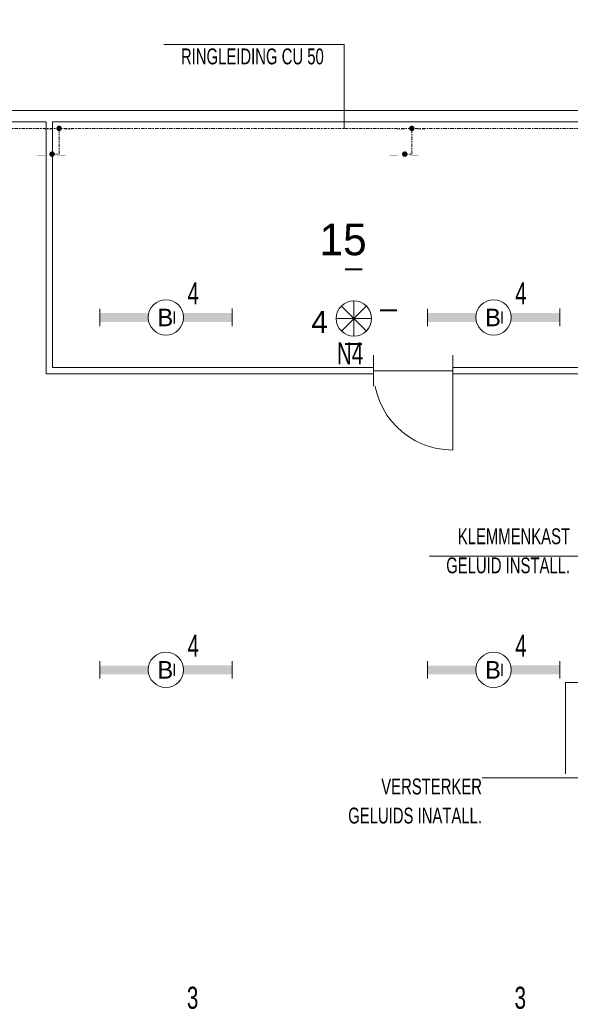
# Model space of a CAD drawing. Header units: millimetres. Extents: x 11401 to 146768, y -66248 to 31582.
# Tile 4 of 16: x 28391 to 34635, y -24291 to -13114. Entities that reach past the tile are written whole.
import ezdxf
from ezdxf.enums import TextEntityAlignment as Align

# ---------------------------------------------------------------- set-up
doc = ezdxf.new("R2010")
doc.units = ezdxf.units.MM
doc.linetypes.add('DGN Style 4', pattern=[79.631178, 39.79072, -19.89536, 0.049738, -19.89536])
doc.layers.get('0').update_dxf_attribs({"color": 1})
for name, color, linetype, lineweight in [('aarding', 1, 'Continuous', 0), ('besturing', 1, 'Continuous', 0), ('lichtarm', 1, 'Continuous', 0), ('lichtnood', 1, 'Continuous', 0), ('schakelmat', 1, 'Continuous', 0), ('xref', 1, 'Continuous', 0)]:
    doc.layers.add(name, color=color, linetype=linetype, lineweight=lineweight)
doc.styles.add('Style-WORKING', font='WORKING.shx')

# ---------------------------------------------------------------- blocks, each defined once
blk = doc.blocks.new('DVDVB_32_-S-_DraairichtingEnkel')
at = {"color": 0, "linetype": 'ByBlock', "lineweight": -2}
blk.add_line((0, 0), (0, 1), dxfattribs=at)
blk.add_arc((0, 0), 1, 0, 90, dxfattribs=at)
blk = doc.blocks.new('DVDVB_32_-S-_Deur')
at = {"linetype": 'Continuous', "lineweight": 13}
blk.add_wipeout([(0, -0.5), (1, -0.5), (1, 0.5), (0, 0.5)], dxfattribs=at)
at = {"color": 0, "linetype": 'ByBlock', "lineweight": -2}
for p, q in [((0, -0.5), (0, 0.5)), ((1, -0.5), (1, 0.5)), ((0, 0), (1, 0))]:
    blk.add_line(p, q, dxfattribs=at)
blk = doc.blocks.new('33A03_OD266_0BPa')
at = {"color": 254}
for points in [[(75780, -17716), (75780, -15116), (86570, -15116), (86570, -4576), (79770, -4576), (79770, -1716), (71895, -1716), (71895, -17716)], [(79840, -1716), (79840, -4506), (86570, -4506), (86570, -1716)]]:
    blk.add_lwpolyline(points, close=True, dxfattribs=at)
at = {"color": 254, "xscale": 899.9984715, "yscale": 899.9984715, "zscale": 1000, "rotation": 180}
blk.add_blockref('DVDVB_32_-S-_DraairichtingEnkel', (84380, -4541), dxfattribs=at)
at = {"color": 254}
blk.add_text('15', height=360, dxfattribs=at).set_placement((82868, -3230))
at = {"color": 254, "xscale": 899.9984715, "yscale": 349.9994056, "zscale": 1000}
blk.add_blockref('DVDVB_32_-S-_Deur', (83480, -4541), dxfattribs=at)
at = {"color": 254}
blk.add_lwpolyline([(98749, -2295), (96199, -6712), (91835, -4196), (91835, -1586), (75365, -1586), (75365, -556), (74025, -556), (74025, -1586), (71765, -1586), (71765, -17846), (91835, -17846), (91835, -7616), (95105, -7616), (95538, -7866), (95513, -7909), (107313, -14722), (110553, -9110), (110328, -8980), (109937, -9656), (108357, -8744), (108748, -8068)], close=True, dxfattribs=at)
blk = doc.blocks.new('EA2')
at = {"layer": 'lichtarm', "linetype": 'Continuous', "lineweight": 0}
for points in [[(-7.5, -0.5), (-7.5, 0.5), (-1.94, 0.5), (-1.94, 0.5, 0.127885), (-1.94, -0.5), (-1.94, -0.5)], [(7.5, 0.5), (7.5, -0.49), (1.94, -0.49), (1.94, -0.49, 0.126565), (1.94, 0.5), (1.94, 0.5)]]:
    blk.add_hatch(color=2, dxfattribs=at).paths.add_polyline_path(points)
at = {"layer": 'lichtarm', "color": 2, "linetype": 'Continuous', "lineweight": 0, "flags": 128}
for points in [[(-7.5, 1), (-7.5, -1)], [(7.5, 1), (7.5, -0.99)]]:
    blk.add_lwpolyline(points, close=True, dxfattribs=at)
at = {"layer": 'lichtarm', "color": 2, "linetype": 'Continuous', "lineweight": 0}
blk.add_circle((0, 0), 2, dxfattribs=at)
blk.add_circle((0, 0), 2, dxfattribs=at)
at = {"layer": 'lichtarm', "color": 254, "linetype": 'Continuous', "lineweight": 0, "style": 'Style-WORKING'}
blk.add_attdef('EA2_683', text='', height=1.8, rotation=270, dxfattribs=at).set_placement((0, 0), align=Align.MIDDLE_CENTER)
blk.add_attdef('EA2_666', text='', height=1.99, dxfattribs=at).set_placement((0, 0), align=Align.MIDDLE_CENTER)
blk = doc.blocks.new('EE0')
at = {"layer": 'lichtnood', "color": 2, "linetype": 'Continuous', "lineweight": 0}
for p, q in [((-1.42, -1.42), (1.42, 1.42)), ((1.43, -1.43), (-1.42, 1.42)), ((0, -2), (0, 2)), ((-1.99, 0), (2.01, 0))]:
    blk.add_line(p, q, dxfattribs=at)
blk.add_circle((0, 0), 2, dxfattribs=at)
blk.add_arc((0.03, 0), 2.03, 135.5648, 224.4352, dxfattribs=at)
at = {"layer": 'lichtnood', "color": 7, "linetype": 'Continuous', "lineweight": 0, "style": 'Style-WORKING'}
for tag, p in [('EE0_1177', (-0.96, 4.23)), ('EE0_1176', (-4.93, 0.42)), ('EE0_1175', (3.01, 0.38)), ('EE0_1178', (-0.98, -4.24))]:
    blk.add_attdef(tag, text='', height=2.5, dxfattribs=at).set_placement(p, align=Align.MIDDLE_LEFT)
blk = doc.blocks.new('EAE0_2')
at = {"layer": 'aarding', "linetype": 'DGN Style 4', "lineweight": 0}
h = blk.add_hatch(color=3, dxfattribs=at)
edge = h.paths.add_edge_path()
edge.add_arc((0, 0), 1, 0, 360)
at = {"layer": 'aarding', "color": 3, "linetype": 'DGN Style 4', "lineweight": 0, "style": 'Style-WORKING'}
for tag, p in [('EAE0_2_2151', (-4.89, 0.59)), ('EAE0_2_2150', (2.57, 0.59))]:
    blk.add_attdef(tag, p, '', height=1.8, dxfattribs=at)

msp = doc.modelspace()

# ---------------------------------------------------------------- block references
at = {"layer": 'xref'}
msp.add_blockref('33A03_OD266_0BPa', (-51077, -12558), dxfattribs=at)

# ---------------------------------------------------------------- next in the draw order: linework, layer by layer
at = {"layer": 'aarding', "color": 3, "linetype": 'DGN Style 4', "lineweight": 0}
for p, q in [((28838, -14640), (28838, -14348)), ((32838, -14640), (32838, -14348)), ((28758, -14640), (28838, -14640)), ((32758, -14640), (32838, -14640))]:
    msp.add_line(p, q, dxfattribs=at)
at = {"layer": 'aarding', "color": 1, "linetype": 'Continuous', "lineweight": 0, "flags": 128}
msp.add_lwpolyline([(32072, -14348), (32072, -13394), (30026, -13394)], dxfattribs=at)
at = {"layer": 'aarding', "color": 3, "linetype": 'DGN Style 4', "lineweight": 0, "flags": 128}
msp.add_lwpolyline([(20604, -14348), (40904, -14348), (40904, -30648), (20604, -30648)], close=True, dxfattribs=at)
at = {"layer": 'besturing', "color": 1, "linetype": 'Continuous', "lineweight": 0, "flags": 128}
msp.add_lwpolyline([(36406, -20064), (36406, -19205), (33037, -19205)], dxfattribs=at)
at = {"layer": 'schakelmat', "color": 1, "linetype": 'Continuous', "lineweight": 0}
msp.add_line((33637, -21718), (35401, -21718), dxfattribs=at)
at = {"layer": 'schakelmat', "color": 1, "linetype": 'Continuous', "lineweight": 0, "flags": 128}
msp.add_lwpolyline([(34580, -21673), (34580, -21475), (34580, -20638), (36086, -20638)], dxfattribs=at)

# ---------------------------------------------------------------- next in the draw order: block references
at = {"layer": 'aarding', "color": 3, "linetype": 'DGN Style 4', "lineweight": 0}
ref = msp.add_blockref('EAE0_2', (28838, -14348), dxfattribs=dict(at, xscale=31.38105593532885, yscale=31.38105593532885, zscale=31.38105593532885, rotation=180))
ref.add_attrib('EAE0_2_2150', '__', (28670, -14351), dxfattribs={"color": 3, "linetype": 'DGN Style 4', "lineweight": 0, "height": 56.5, "style": 'Style-WORKING'})
ref.add_attrib('EAE0_2_2151', '__', (28904, -14351), dxfattribs={"color": 3, "linetype": 'DGN Style 4', "lineweight": 0, "height": 56.5, "style": 'Style-WORKING'})
ref = msp.add_blockref('EAE0_2', (32838, -14348), dxfattribs=dict(at, xscale=31.38105593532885, yscale=31.38105593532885, zscale=31.38105593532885, rotation=180))
ref.add_attrib('EAE0_2_2150', '__', (32670, -14351), dxfattribs={"color": 3, "linetype": 'DGN Style 4', "lineweight": 0, "height": 56.5, "style": 'Style-WORKING'})
ref.add_attrib('EAE0_2_2151', '__', (32904, -14351), dxfattribs={"color": 3, "linetype": 'DGN Style 4', "lineweight": 0, "height": 56.5, "style": 'Style-WORKING'})
ref = msp.add_blockref('EAE0_2', (28758, -14640), dxfattribs=dict(at, xscale=31.38105593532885, yscale=31.38105593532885, zscale=31.38105593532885, rotation=180))
ref.add_attrib('EAE0_2_2150', '__', (28589, -14643), dxfattribs={"color": 3, "linetype": 'DGN Style 4', "lineweight": 0, "height": 56.5, "style": 'Style-WORKING'})
ref.add_attrib('EAE0_2_2151', '__', (28824, -14643), dxfattribs={"color": 3, "linetype": 'DGN Style 4', "lineweight": 0, "height": 56.5, "style": 'Style-WORKING'})
ref = msp.add_blockref('EAE0_2', (32758, -14640), dxfattribs=dict(at, xscale=31.38105593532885, yscale=31.38105593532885, zscale=31.38105593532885, rotation=180))
ref.add_attrib('EAE0_2_2150', '__', (32589, -14643), dxfattribs={"color": 3, "linetype": 'DGN Style 4', "lineweight": 0, "height": 56.5, "style": 'Style-WORKING'})
ref.add_attrib('EAE0_2_2151', '__', (32824, -14643), dxfattribs={"color": 3, "linetype": 'DGN Style 4', "lineweight": 0, "height": 56.5, "style": 'Style-WORKING'})
at = {"layer": 'lichtarm', "color": 2, "linetype": 'Continuous', "lineweight": 0}
ref = msp.add_blockref('EA2', (30049, -16494), dxfattribs=dict(at, xscale=100, yscale=100, zscale=100, rotation=180))
ref.add_attrib('EA2_666', 'B', dxfattribs={"color": 254, "linetype": 'Continuous', "lineweight": 0, "height": 199, "style": 'Style-WORKING'}).set_placement((30043, -16494), align=Align.MIDDLE_CENTER)
ref.add_attrib('EA2_683', '_', dxfattribs={"color": 254, "linetype": 'Continuous', "lineweight": 0, "height": 180, "rotation": 270, "style": 'Style-WORKING'}).set_placement((30279, -16494), align=Align.MIDDLE_CENTER)
ref = msp.add_blockref('EA2', (33765, -16494), dxfattribs=dict(at, xscale=100, yscale=100, zscale=100, rotation=180))
ref.add_attrib('EA2_666', 'B', dxfattribs={"color": 254, "linetype": 'Continuous', "lineweight": 0, "height": 199, "style": 'Style-WORKING'}).set_placement((33759, -16494), align=Align.MIDDLE_CENTER)
ref.add_attrib('EA2_683', '_', dxfattribs={"color": 254, "linetype": 'Continuous', "lineweight": 0, "height": 180, "rotation": 270, "style": 'Style-WORKING'}).set_placement((33995, -16494), align=Align.MIDDLE_CENTER)
ref = msp.add_blockref('EA2', (30049, -20494), dxfattribs=dict(at, xscale=100, yscale=100, zscale=100, rotation=180))
ref.add_attrib('EA2_666', 'B', dxfattribs={"color": 254, "linetype": 'Continuous', "lineweight": 0, "height": 199, "style": 'Style-WORKING'}).set_placement((30043, -20494), align=Align.MIDDLE_CENTER)
ref.add_attrib('EA2_683', '_', dxfattribs={"color": 254, "linetype": 'Continuous', "lineweight": 0, "height": 180, "rotation": 270, "style": 'Style-WORKING'}).set_placement((30279, -20494), align=Align.MIDDLE_CENTER)
ref = msp.add_blockref('EA2', (33765, -20494), dxfattribs=dict(at, xscale=100, yscale=100, zscale=100, rotation=180))
ref.add_attrib('EA2_666', 'B', dxfattribs={"color": 254, "linetype": 'Continuous', "lineweight": 0, "height": 199, "style": 'Style-WORKING'}).set_placement((33759, -20494), align=Align.MIDDLE_CENTER)
ref.add_attrib('EA2_683', '_', dxfattribs={"color": 254, "linetype": 'Continuous', "lineweight": 0, "height": 180, "rotation": 270, "style": 'Style-WORKING'}).set_placement((33995, -20494), align=Align.MIDDLE_CENTER)
at = {"layer": 'lichtnood', "color": 2, "linetype": 'Continuous', "lineweight": 0}
ref = msp.add_blockref('EE0', (32181, -16506), dxfattribs=dict(at, xscale=100, yscale=100, zscale=100, rotation=180))
ref.add_attrib('EE0_1175', '4', dxfattribs={"color": 7, "linetype": 'Continuous', "lineweight": 0, "height": 250, "style": 'Style-WORKING'}).set_placement((31699, -16544), align=Align.MIDDLE_LEFT)
ref.add_attrib('EE0_1176', '_', dxfattribs={"color": 7, "linetype": 'Continuous', "lineweight": 0, "height": 250, "style": 'Style-WORKING'}).set_placement((32482, -16228), align=Align.MIDDLE_LEFT)
ref.add_attrib('EE0_1177', '_', dxfattribs={"color": 7, "linetype": 'Continuous', "lineweight": 0, "height": 250, "style": 'Style-WORKING'}).set_placement((32085, -16609), align=Align.MIDDLE_LEFT)
ref.add_attrib('EE0_1178', '_', dxfattribs={"color": 7, "linetype": 'Continuous', "lineweight": 0, "height": 250, "style": 'Style-WORKING'}).set_placement((32087, -15762), align=Align.MIDDLE_LEFT)

# ---------------------------------------------------------------- next in the draw order: texts
at = {"layer": 'aarding', "color": 1, "linetype": 'Continuous', "lineweight": 0, "style": 'Style-WORKING', "width": 0.7}
msp.add_text('RINGLEIDING CU 50', height=180, dxfattribs=at).set_placement((30220, -13621))
at = {"layer": 'besturing', "color": 1, "linetype": 'Continuous', "lineweight": 0, "insert": (34633, -18888), "char_height": 180, "attachment_point": 3, "line_spacing_factor": 1.1, "style": 'Style-WORKING'}
msp.add_mtext('\\W0.700000x;KLEMMENKAST\\PGELUID INSTALL.', dxfattribs=at)
at = {"layer": 'lichtarm', "color": 7, "linetype": 'Continuous', "lineweight": 0, "style": 'Style-WORKING', "width": 0.7}
for s, p in [('4', (30295, -16344)), ('4', (34011, -16344)), ('4', (30295, -20344)), ('4', (34011, -20344)), ('3', (30287, -24341)), ('3', (34003, -24341))]:
    msp.add_text(s, height=250, dxfattribs=at).set_placement(p)
at = {"layer": 'lichtnood', "color": 7, "linetype": 'Continuous', "lineweight": 0, "style": 'Style-WORKING', "width": 0.7}
msp.add_text('N4', height=250, dxfattribs=at).set_placement((31989, -17027))
at = {"layer": 'schakelmat', "color": 1, "linetype": 'Continuous', "lineweight": 0, "insert": (33634, -21728), "char_height": 180, "attachment_point": 3, "line_spacing_factor": 1.1, "style": 'Style-WORKING'}
msp.add_mtext('\\W0.700000x;VERSTERKER \\PGELUIDS INATALL.', dxfattribs=at)

doc.saveas('drawing.dxf')
